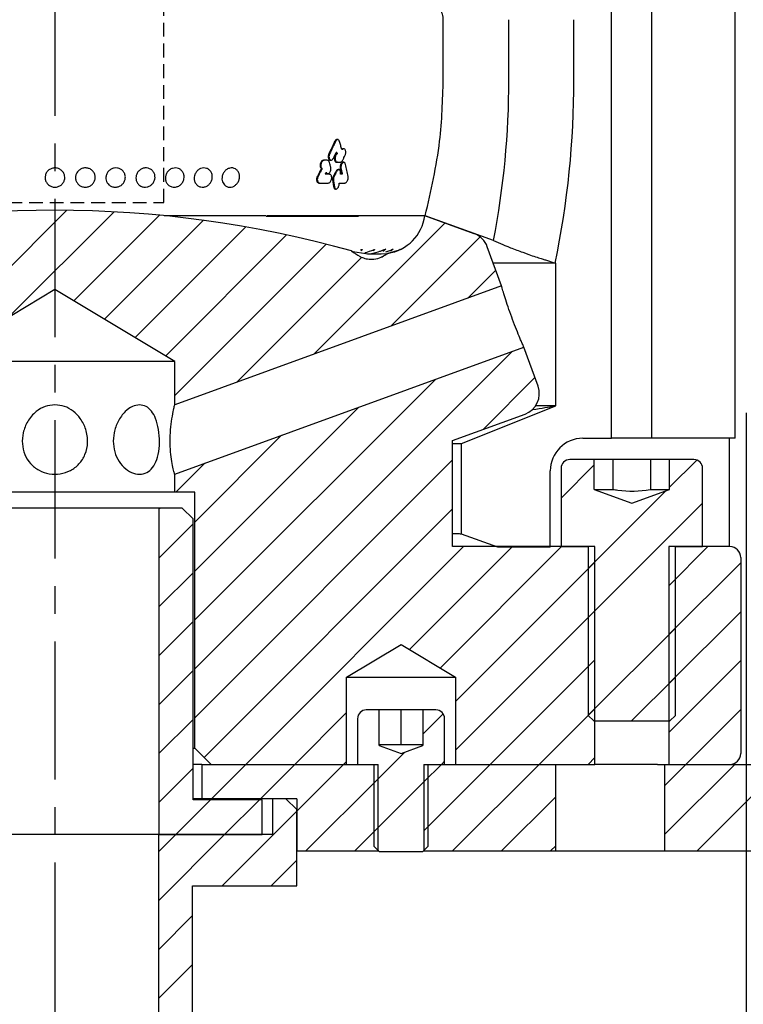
# Model space of a CAD drawing. Header units: millimetres. Extents: x 8 to 832, y 8 to 586.
# Tile 7 of 24: x 517 to 584, y 110 to 200. Entities that reach past the tile are written whole.
import ezdxf

# ---------------------------------------------------------------- set-up
doc = ezdxf.new("R2010")
doc.units = ezdxf.units.MM
doc.linetypes.add('CENTERX2', pattern=[20.32, 12.7, -2.54, 2.54, -2.54])
doc.linetypes.add('HIDDEN', pattern=[1.905, 1.27, -0.635])
for name, color, linetype in [('CENTERLINE', 4, 'CENTERX2'), ('DIMENSIONS', 2, 'Continuous'), ('HATCH', 3, 'Continuous'), ('HIDDEN', 3, 'HIDDEN')]:
    doc.layers.add(name, color=color, linetype=linetype)
doc.layers.add('OUTLINE', color=7, linetype='Continuous', lineweight=25)
doc.styles.add('SLDTEXTSTYLE0', font='TXT', dxfattribs={"width": 0.75})
doc.dimstyles.new('SLDDIMSTYLE0', dxfattribs={"dimtxt": 3.5, "dimasz": 2, "dimexe": 0, "dimexo": 0.0625, "dimgap": 0.875, "dimtad": 1, "dimrnd": 1e-09, "dimzin": 12, "dimdsep": 46, "dimtxsty": 'SLDTEXTSTYLE0', "dimsah": 1, "dimcen": 0.09, "dimadec": 0, "dimazin": 3, "dimtfac": 1, "dimtofl": 0, "dimtmove": 0, "dimatfit": 3, "dimfxl": 0, "dimfrac": 2, "dimtolj": 1, "dimtzin": 12, "dimarcsym": 0})

# ---------------------------------------------------------------- blocks, each defined once
blk = doc.blocks.new('SW_HATCH_0')
at = {"layer": 'HATCH', "color": 0}
for p, q in [((315.385, -21.375), (299.066, -37.694)), ((319.735, -21.515), (310.016, -31.234)), ((323.913, -21.827), (316.037, -29.703)), ((327.937, -22.293), (318.842, -31.388)), ((350.133, -22.548), (338.107, -34.573)), ((331.822, -22.899), (321.646, -33.074)), ((335.577, -23.633), (324.451, -34.759)), ((353.353, -23.818), (345.167, -32.004)), ((339.214, -24.486), (325.3, -38.4)), ((342.504, -25.686), (331.048, -37.143)), ((354.797, -26.864), (352.227, -29.434)), ((356.307, -34.334), (327.15, -63.491)), ((349.247, -36.904), (327.15, -59.001)), ((358.391, -36.74), (353.635, -41.496)), ((342.188, -39.473), (327.15, -54.511)), ((335.128, -42.043), (327.15, -50.021)), ((350.825, -44.306), (327.15, -67.981)), ((328.068, -44.612), (325.412, -47.269)), ((363.836, -44.766), (360.8, -47.802)), ((373.267, -44.315), (370.764, -46.818)), ((370.465, -47.117), (363.3, -54.282)), ((323.962, -48.719), (323.85, -48.831)), ((350.825, -48.796), (328.001, -71.62)), ((373.8, -48.272), (363.3, -58.772)), ((327, -50.171), (323.85, -53.321)), ((351.842, -52.269), (331.842, -72.269)), ((356.333, -52.269), (346.873, -61.729)), ((360.823, -52.269), (349.677, -63.414)), ((374.293, -52.269), (370.7, -55.862)), ((363.9, -53.682), (351.1, -66.482)), ((377.3, -53.752), (370.7, -60.352)), ((327, -54.661), (323.85, -57.811)), ((363.9, -58.172), (351.1, -70.972)), ((377.3, -58.242), (370.7, -64.842)), ((327, -59.151), (323.85, -62.301)), ((371.3, -59.752), (363.3, -67.752)), ((363.9, -62.662), (354.293, -72.269)), ((377.3, -62.733), (370.7, -69.333)), ((327, -63.641), (323.85, -66.791)), ((371.3, -64.242), (367.273, -68.269)), ((341.1, -67.502), (336.333, -72.269)), ((349.962, -67.62), (348.1, -69.482)), ((363.9, -67.152), (358.783, -72.269)), ((377.3, -67.223), (372.254, -72.269)), ((327, -68.131), (323.85, -71.281)), ((346.435, -71.147), (343.6, -73.982)), ((331.842, -72.269), (328.692, -75.419)), ((336.333, -72.269), (333.183, -75.419)), ((340.823, -72.269), (336.525, -76.567)), ((341.1, -71.992), (340.823, -72.269)), ((349.803, -72.269), (348.2, -73.872)), ((354.293, -72.269), (348.2, -78.362)), ((350.1, -71.972), (349.803, -72.269)), ((358.783, -72.269), (350.833, -80.219)), ((363.9, -71.642), (363.273, -72.269)), ((372.254, -72.269), (370.3, -74.223)), ((376.744, -72.269), (370.3, -78.713)), ((381.234, -72.269), (373.284, -80.219)), ((327, -72.621), (323.85, -75.771)), ((344, -73.582), (337.363, -80.219)), ((348.6, -73.472), (343.6, -78.472)), ((328.592, -75.519), (325.392, -78.719)), ((333.083, -75.519), (329.883, -78.719)), ((360.3, -75.242), (355.323, -80.219)), ((336.525, -76.567), (329.673, -83.419)), ((344, -78.072), (341.853, -80.219)), ((325.392, -78.719), (323.8, -80.312)), ((329.883, -78.719), (323.8, -84.802)), ((360.3, -79.733), (359.813, -80.219)), ((336.525, -81.057), (334.163, -83.419)), ((326.95, -86.142), (323.8, -89.292)), ((326.95, -90.632), (323.8, -93.782))]:
    blk.add_line(p, q, dxfattribs=at)
blk = doc.blocks.new('_D_12')
at = {"layer": 'DIMENSIONS'}
for p, q in [((583.772, 164.297), (583.772, 92.08)), ((520.272, 119.521), (520.272, 92.08)), ((520.272, 94.08), (583.772, 94.08))]:
    blk.add_line(p, q, dxfattribs=at)
for points in [[(520.272, 94.08), (522.272, 93.58), (522.272, 94.58)], [(583.772, 94.08), (581.772, 94.58), (581.772, 93.58)]]:
    blk.add_solid(points, dxfattribs=at)
at = {"layer": 'DIMENSIONS', "insert": (547.498, 98.591), "char_height": 3.5, "attachment_point": 1, "style": 'SLDTEXTSTYLE0'}
blk.add_mtext('63,5', dxfattribs=at)

msp = doc.modelspace()

# ---------------------------------------------------------------- linework, layer by layer
at = {"layer": 'CENTERLINE'}
msp.add_line((520.272, 468.427), (520.272, 113.667), dxfattribs=at)
at = {"layer": 'HIDDEN'}
for p, q in [((530.272, 183.612), (530.272, 263.612)), ((510.272, 183.612), (530.272, 183.612))]:
    msp.add_line(p, q, dxfattribs=at)
at = {"layer": 'OUTLINE'}
for p, q in [((571.393, 161.956), (571.393, 408.812)), ((575.092, 161.956), (575.092, 408.812)), ((582.772, 161.956), (582.772, 408.812)), ((555.947, 194.906), (555.947, 200.406)), ((561.974, 194.906), (561.974, 200.406)), ((567.947, 194.906), (567.947, 200.406)), ((546.173, 188.206), (546.099, 188.206)), ((546.695, 188.484), (546.619, 188.484)), ((545.023, 187.49), (544.952, 187.49)), ((546.206, 188.084), (546.132, 188.084)), ((546.231, 187.321), (546.156, 187.321)), ((544.82, 186.727), (544.749, 186.727)), ((545.238, 186.327), (545.165, 186.327)), ((544.528, 185.406), (545.38, 185.406)), ((545.491, 186.206), (545.103, 186.206)), ((545.863, 185.606), (545.788, 185.606)), ((546.389, 185.406), (546.902, 185.406)), ((546.593, 186.206), (546.505, 186.206)), ((546.67, 186.206), (546.593, 186.206)), ((545.947, 185.088), (545.871, 185.088)), ((539.672, 182.406), (530.316, 182.406)), ((539.672, 182.406), (539.667, 182.355)), ((539.667, 182.355), (548.152, 182.355)), ((548.157, 182.406), (539.756, 182.406)), ((548.152, 182.355), (548.157, 182.406)), ((554.241, 182.406), (548.157, 182.406)), ((558.794, 180.749), (554.241, 182.406)), ((554.291, 182.406), (554.241, 182.406)), ((560.561, 180.124), (554.291, 182.406)), ((560.561, 180.124), (561.422, 179.756)), ((547.525, 179.164), (547.648, 179.13)), ((547.648, 179.13), (548.824, 178.922)), ((550.383, 179.156), (550.673, 179.374)), ((551.681, 179.166), (550.841, 178.946)), ((551.109, 179.186), (551.347, 179.352)), ((561.294, 175.967), (559.989, 179.553)), ((548.824, 178.922), (548.988, 178.912)), ((548.988, 178.912), (549.256, 178.906)), ((550.244, 178.906), (550.764, 178.94)), ((563.25, 179.04), (563.488, 178.953)), ((565.335, 178.336), (566.24, 178.057)), ((566.272, 178.045), (560.538, 178.045)), ((566.272, 178.045), (566.24, 178.057)), ((566.272, 164.925), (566.272, 178.045)), ((520.272, 175.615), (509.272, 169.006)), ((531.272, 169.006), (520.272, 175.615)), ((561.294, 175.967), (531.272, 165.04)), ((531.272, 158.655), (563.346, 170.329)), ((564.652, 166.743), (563.346, 170.329)), ((531.272, 169.006), (509.272, 169.006)), ((531.272, 165.04), (531.272, 169.006)), ((557.622, 161.486), (566.272, 164.925)), ((566.272, 164.925), (564.42, 164.925)), ((556.797, 161.756), (563.456, 164.179)), ((568.772, 161.956), (571.393, 161.956)), ((573.272, 161.956), (571.393, 161.956)), ((575.092, 161.956), (573.272, 161.956)), ((582.772, 161.956), (575.092, 161.956)), ((582.199, 161.956), (582.199, 152.006)), ((556.797, 152.006), (556.797, 161.756)), ((556.797, 161.486), (557.622, 161.486)), ((557.622, 153.164), (557.622, 161.486)), ((566.772, 159.206), (566.772, 152.006)), ((569.808, 160.006), (567.572, 160.006)), ((569.808, 157.266), (569.808, 160.006)), ((571.54, 160.006), (569.808, 160.006)), ((571.54, 157.266), (571.54, 160.006)), ((575.004, 160.006), (571.54, 160.006)), ((575.004, 157.266), (575.004, 160.006)), ((576.736, 160.006), (575.004, 160.006)), ((576.736, 157.266), (576.736, 160.006)), ((578.972, 160.006), (576.736, 160.006)), ((579.772, 152.006), (579.772, 159.206)), ((531.272, 157.006), (531.272, 158.655)), ((565.772, 151.956), (565.772, 158.956)), ((531.272, 157.006), (509.272, 157.006)), ((533.122, 157.006), (531.272, 157.006)), ((533.122, 133.506), (533.122, 157.006)), ((569.808, 157.266), (573.272, 156.006)), ((569.808, 157.266), (571.54, 157.266)), ((573.272, 156.006), (576.736, 157.266)), ((575.004, 157.266), (576.736, 157.266)), ((529.822, 155.556), (510.722, 155.556)), ((529.822, 155.556), (529.822, 125.556)), ((531.972, 155.556), (529.822, 155.556)), ((531.972, 155.556), (532.972, 154.556)), ((532.972, 128.756), (532.972, 154.556)), ((560.944, 151.956), (557.622, 153.164)), ((569.872, 152.006), (556.797, 152.006)), ((565.772, 151.956), (560.944, 151.956)), ((566.772, 152.006), (569.272, 152.006)), ((569.272, 152.006), (569.272, 136.506)), ((569.872, 132.006), (569.872, 152.006)), ((576.672, 152.006), (576.672, 132.006)), ((582.272, 152.006), (576.672, 152.006)), ((577.272, 152.006), (579.772, 152.006)), ((577.272, 136.506), (577.272, 152.006)), ((583.272, 151.006), (583.272, 133.006)), ((547.072, 140.006), (552.072, 143.01)), ((552.072, 143.01), (557.072, 140.006)), ((547.072, 140.006), (557.072, 140.006)), ((547.072, 132.006), (547.072, 140.006)), ((557.072, 140.006), (557.072, 132.006)), ((550.072, 137.006), (548.872, 137.006)), ((550.072, 133.734), (550.072, 137.006)), ((552.072, 137.006), (550.072, 137.006)), ((552.072, 133.846), (552.072, 137.006)), ((554.072, 137.006), (552.072, 137.006)), ((554.072, 137.006), (554.072, 133.734)), ((555.272, 137.006), (554.072, 137.006)), ((548.072, 136.206), (548.072, 132.006)), ((556.072, 132.006), (556.072, 136.206)), ((569.772, 136.006), (569.272, 136.506)), ((569.772, 136.006), (576.772, 136.006)), ((577.272, 136.506), (576.772, 136.006)), ((550.072, 133.846), (552.072, 133.846)), ((552.072, 133.846), (554.072, 133.846)), ((532.972, 133.506), (533.122, 133.506)), ((534.622, 132.006), (533.122, 133.506)), ((550.072, 133.734), (552.072, 133.006)), ((552.072, 133.006), (554.072, 133.734)), ((533.772, 132.006), (532.972, 132.006)), ((533.772, 132.006), (533.772, 128.856)), ((533.772, 132.006), (549.972, 132.006)), ((534.622, 132.006), (547.072, 132.006)), ((548.072, 132.006), (549.572, 132.006)), ((549.572, 132.006), (549.572, 124.506)), ((549.972, 124.056), (549.972, 132.006)), ((554.172, 132.006), (554.172, 124.056)), ((554.172, 132.006), (566.272, 132.006)), ((554.572, 132.006), (556.072, 132.006)), ((554.572, 124.506), (554.572, 132.006)), ((557.072, 132.006), (569.872, 132.006)), ((566.272, 124.056), (566.272, 132.006)), ((575.632, 132.006), (569.872, 132.006)), ((575.632, 132.006), (576.272, 132.006)), ((576.272, 132.006), (576.272, 124.056)), ((576.272, 132.006), (591.272, 132.006)), ((576.672, 132.006), (582.272, 132.006)), ((533.772, 128.856), (532.972, 128.856)), ((539.322, 128.756), (532.972, 128.756)), ((542.497, 128.856), (533.772, 128.856)), ((539.322, 125.556), (539.322, 128.756)), ((540.272, 128.856), (540.272, 125.556)), ((541.497, 128.856), (540.272, 128.856)), ((541.497, 128.856), (542.497, 127.856)), ((542.497, 128.856), (542.497, 124.056)), ((542.497, 120.856), (542.497, 127.856)), ((529.772, 125.556), (510.772, 125.556)), ((529.772, 125.556), (529.772, 104.856)), ((540.272, 125.556), (529.772, 125.556)), ((529.822, 125.556), (539.322, 125.556)), ((542.497, 124.056), (549.972, 124.056)), ((550.072, 124.006), (549.572, 124.506)), ((550.022, 124.056), (549.972, 124.056)), ((550.072, 124.006), (554.072, 124.006)), ((554.572, 124.506), (554.072, 124.006)), ((554.172, 124.056), (554.122, 124.056)), ((554.172, 124.056), (566.272, 124.056)), ((566.272, 124.056), (576.272, 124.056)), ((576.272, 124.056), (591.272, 124.056)), ((532.922, 108.588), (532.922, 120.856)), ((532.922, 120.856), (542.497, 120.856))]:
    msp.add_line(p, q, dxfattribs=at)
at = {"layer": 'OUTLINE', "flags": 128}
for points in [[(548.754, 179.011), (548.873, 179.037), (549.17, 179.135), (549.39, 179.22), (549.472, 179.252), (549.55, 179.28), (549.594, 179.292), (549.624, 179.297), (549.643, 179.292), (549.638, 179.268), (549.519, 179.166), (549.519, 179.166)], [(550.655, 179.085), (550.855, 179.143), (551.125, 179.246), (551.192, 179.273), (551.236, 179.289), (551.265, 179.297), (551.275, 179.295), (551.26, 179.277), (551.124, 179.193), (551.068, 179.166), (551.068, 179.166)]]:
    msp.add_lwpolyline(points, dxfattribs=at)
at = {"layer": 'OUTLINE'}
for centre, radius, start, end in [((483.979, 194.906), 77.995, 349.07499, 0), ((483.979, 194.906), 83.968, 348.42458, 0), ((520.272, 81.779), 101.126, 74.36594, 105.63406), ((550.273, 182.906), 4, 278.16745, 352.81924), ((558.11, 178.869), 2, 20, 70), ((562.772, 166.059), 2, 290, 20), ((568.772, 158.956), 3, 90, 180), ((567.572, 159.206), 0.8, 90, 180), ((578.972, 159.206), 0.8, 0, 90), ((582.272, 151.006), 1, 0, 90), ((548.872, 136.206), 0.8, 90, 180), ((555.272, 136.206), 0.8, 0, 90), ((582.272, 133.006), 1, 270, 360)]:
    msp.add_arc(centre, radius, start, end, dxfattribs=at)
for centre, major_axis, ratio, start_param, end_param in [((552.886, 183.406), (7.711, 0), 0.765145, 3.943746, 4.076834), ((549.316, 179.206), (1.6, 0), 0.5, 4.685849, 4.817297), ((545.907, 183.406), (-7.636, 0), 0.765145, 2.187654, 2.273292)]:
    msp.add_ellipse(centre, major_axis=major_axis, ratio=ratio, start_param=start_param, end_param=end_param, dxfattribs=at)
for points, knots in [([(555.947, 200.406), (555.944, 200.488), (555.935, 200.755), (555.842, 201.006), (555.777, 201.181)], [0, 0, 0, 0, 0.308512, 1, 1, 1, 1]), ([(554.291, 182.406), (554.815, 184.673), (555.765, 188.79), (555.891, 193.01), (555.947, 194.906)], [0, 0, 0, 0, 0.5508443, 1, 1, 1, 1]), ([(545.967, 189.206), (545.923, 189.113), (545.836, 188.927), (545.66, 188.558), (545.526, 188.281), (545.436, 188.097)], [0, 0, 0, 0, 0.250825, 0.501644, 1, 1, 1, 1]), ([(546.04, 189.206), (545.996, 189.113), (545.909, 188.928), (545.733, 188.558), (545.598, 188.281), (545.508, 188.097)], [0, 0, 0, 0, 0.2506658, 0.5013221, 1, 1, 1, 1]), ([(546.42, 189.206), (546.406, 189.243), (546.378, 189.318), (546.303, 189.388), (546.217, 189.413), (546.129, 189.393), (546.048, 189.334), (545.995, 189.263), (545.972, 189.216), (545.967, 189.206)], [0, 0, 0, 0, 0.1671113, 0.334455, 0.4940652, 0.6451292, 0.7972864, 0.9548086, 1, 1, 1, 1]), ([(546.286, 189.405), (546.258, 189.401), (546.202, 189.395), (546.121, 189.333), (546.068, 189.263), (546.045, 189.216), (546.04, 189.206)], [0, 0, 0, 0, 0.290805, 0.596124, 0.911664, 1, 1, 1, 1]), ([(546.619, 188.484), (546.603, 188.544), (546.571, 188.665), (546.505, 188.905), (546.454, 189.086), (546.42, 189.206)], [0, 0, 0, 0, 0.250883, 0.501756, 1, 1, 1, 1]), ([(545.853, 187.697), (545.873, 187.739), (545.915, 187.824), (545.997, 187.994), (546.058, 188.121), (546.099, 188.206)], [0, 0, 0, 0, 0.250581, 0.501174, 1, 1, 1, 1]), ([(546.099, 188.206), (546.102, 188.195), (546.107, 188.175), (546.118, 188.134), (546.127, 188.104), (546.132, 188.084)], [0, 0, 0, 0, 0.250628, 0.501278, 1, 1, 1, 1]), ([(546.173, 188.206), (546.176, 188.195), (546.181, 188.175), (546.192, 188.134), (546.201, 188.104), (546.206, 188.084)], [0, 0, 0, 0, 0.250507, 0.50101, 1, 1, 1, 1]), ([(546.927, 187.956), (546.943, 187.998), (546.977, 188.083), (546.992, 188.227), (546.975, 188.362), (546.929, 188.471), (546.859, 188.541), (546.776, 188.564), (546.693, 188.545), (546.643, 188.504), (546.619, 188.484)], [0, 0, 0, 0, 0.127673, 0.263701, 0.397549, 0.529366, 0.655447, 0.775327, 0.891318, 1, 1, 1, 1]), ([(546.854, 188.556), (546.853, 188.556), (546.826, 188.564), (546.768, 188.543), (546.719, 188.503), (546.695, 188.484)], [0, 0, 0, 0, 0.015429, 0.522734, 1, 1, 1, 1]), ([(544.952, 187.49), (544.917, 187.485), (544.852, 187.475), (544.763, 187.402), (544.693, 187.302), (544.644, 187.177), (544.624, 187.037), (544.638, 186.901), (544.682, 186.791), (544.729, 186.747), (544.749, 186.727)], [0, 0, 0, 0, 0.133836, 0.25106, 0.369041, 0.494202, 0.626027, 0.76119, 0.895093, 1, 1, 1, 1]), ([(545.023, 187.49), (544.988, 187.485), (544.923, 187.475), (544.834, 187.402), (544.764, 187.302), (544.715, 187.177), (544.695, 187.037), (544.708, 186.901), (544.752, 186.791), (544.799, 186.747), (544.82, 186.727)], [0, 0, 0, 0, 0.133653, 0.251385, 0.369625, 0.494736, 0.626188, 0.760809, 0.89425, 1, 1, 1, 1]), ([(545.291, 187.49), (545.262, 187.49), (545.203, 187.49), (545.09, 187.49), (545.006, 187.49), (544.952, 187.49)], [0, 0, 0, 0, 0.261594, 0.523189, 1, 1, 1, 1]), ([(545.499, 187.29), (545.485, 187.328), (545.458, 187.403), (545.382, 187.476), (545.321, 187.485), (545.291, 187.49)], [0, 0, 0, 0, 0.3428293, 0.6818155, 1, 1, 1, 1]), ([(545.436, 188.097), (545.419, 188.055), (545.385, 187.969), (545.371, 187.826), (545.389, 187.691), (545.439, 187.581), (545.514, 187.512), (545.601, 187.49), (545.689, 187.511), (545.771, 187.571), (545.824, 187.641), (545.847, 187.687), (545.853, 187.697)], [0, 0, 0, 0, 0.110685, 0.227617, 0.343662, 0.457984, 0.567492, 0.670596, 0.770046, 0.869192, 0.971277, 1, 1, 1, 1]), ([(545.508, 188.097), (545.491, 188.055), (545.457, 187.97), (545.443, 187.826), (545.461, 187.692), (545.512, 187.581), (545.586, 187.516), (545.647, 187.49), (545.679, 187.498), (545.681, 187.498)], [0, 0, 0, 0, 0.163315, 0.335508, 0.506233, 0.674592, 0.836296, 0.989012, 1, 1, 1, 1]), ([(545.614, 186.855), (545.604, 186.891), (545.585, 186.964), (545.547, 187.109), (545.518, 187.218), (545.499, 187.29)], [0, 0, 0, 0, 0.25028, 0.500551, 1, 1, 1, 1]), ([(546.132, 188.084), (546.102, 188.059), (546.045, 188.01), (545.981, 187.894), (545.942, 187.762), (545.933, 187.622), (545.957, 187.49), (546.01, 187.388), (546.081, 187.33), (546.133, 187.323), (546.156, 187.321)], [0, 0, 0, 0, 0.131173, 0.254986, 0.381442, 0.514048, 0.648731, 0.780272, 0.905049, 1, 1, 1, 1]), ([(546.206, 188.084), (546.177, 188.059), (546.119, 188.01), (546.055, 187.894), (546.016, 187.763), (546.007, 187.622), (546.03, 187.491), (546.084, 187.389), (546.155, 187.33), (546.208, 187.324), (546.231, 187.321)], [0, 0, 0, 0, 0.131008, 0.255007, 0.381296, 0.513456, 0.647597, 0.778789, 0.903612, 1, 1, 1, 1]), ([(546.156, 187.321), (546.184, 187.321), (546.241, 187.321), (546.348, 187.321), (546.427, 187.321), (546.478, 187.322)], [0, 0, 0, 0, 0.261791, 0.523578, 1, 1, 1, 1]), ([(546.961, 187.114), (546.949, 187.152), (546.925, 187.227), (546.856, 187.297), (546.775, 187.321), (546.692, 187.302), (546.612, 187.244), (546.543, 187.152), (546.49, 187.032), (546.462, 186.894), (546.463, 186.785), (546.474, 186.729), (546.477, 186.714)], [0, 0, 0, 0, 0.110636, 0.222693, 0.32515, 0.423734, 0.522361, 0.62386, 0.730956, 0.844059, 0.960431, 1, 1, 1, 1]), ([(546.478, 187.322), (546.51, 187.327), (546.571, 187.338), (546.657, 187.413), (546.698, 187.484), (546.719, 187.521)], [0, 0, 0, 0, 0.354671, 0.663443, 1, 1, 1, 1]), ([(546.852, 187.314), (546.851, 187.314), (546.825, 187.322), (546.767, 187.299), (546.688, 187.245), (546.618, 187.151), (546.566, 187.031), (546.538, 186.894), (546.539, 186.785), (546.55, 186.728), (546.553, 186.714)], [0, 0, 0, 0, 0.003825, 0.149936, 0.296138, 0.446348, 0.604458, 0.77101, 0.942092, 1, 1, 1, 1]), ([(546.719, 187.521), (546.737, 187.557), (546.772, 187.63), (546.841, 187.775), (546.893, 187.884), (546.927, 187.956)], [0, 0, 0, 0, 0.250512, 0.501054, 1, 1, 1, 1]), ([(519.619, 185.296), (519.556, 185.375), (519.43, 185.532), (519.355, 185.828), (519.378, 186.127), (519.502, 186.403), (519.712, 186.623), (519.986, 186.764), (520.292, 186.808), (520.597, 186.751), (520.866, 186.597), (521.067, 186.365), (521.177, 186.082), (521.185, 185.781), (521.091, 185.494), (520.906, 185.253), (520.65, 185.085), (520.35, 185.009), (520.041, 185.036), (519.789, 185.143), (519.666, 185.253), (519.619, 185.296)], [0, 0, 0, 0, 0.053554, 0.107092, 0.160413, 0.213678, 0.267076, 0.320731, 0.374654, 0.428745, 0.482829, 0.536734, 0.590365, 0.643744, 0.697007, 0.750339, 0.803902, 0.857747, 0.911805, 0.965917, 1, 1, 1, 1]), ([(522.388, 185.318), (522.329, 185.398), (522.211, 185.559), (522.151, 185.857), (522.189, 186.156), (522.326, 186.427), (522.546, 186.64), (522.825, 186.772), (523.132, 186.807), (523.434, 186.74), (523.693, 186.578), (523.882, 186.34), (523.978, 186.053), (523.971, 185.752), (523.864, 185.468), (523.668, 185.233), (523.404, 185.074), (523.102, 185.007), (522.796, 185.044), (522.55, 185.159), (522.433, 185.273), (522.388, 185.318)], [0, 0, 0, 0, 0.0535269, 0.107038, 0.160344, 0.213615, 0.2670341, 0.3207168, 0.3746633, 0.4287603, 0.4828339, 0.5367149, 0.5903194, 0.6436785, 0.69694, 0.7502913, 0.8038799, 0.8577502, 0.9118213, 0.9659281, 1, 1, 1, 1]), ([(525.077, 185.435), (525.041, 185.507), (524.961, 185.667), (524.94, 185.952), (525.013, 186.245), (525.18, 186.501), (525.422, 186.691), (525.713, 186.794), (526.019, 186.797), (526.307, 186.699), (526.542, 186.51), (526.698, 186.254), (526.757, 185.959), (526.714, 185.659), (526.574, 185.388), (526.353, 185.174), (526.075, 185.042), (525.769, 185.007), (525.473, 185.075), (525.23, 185.225), (525.124, 185.37), (525.077, 185.435)], [0, 0, 0, 0, 0.043885, 0.097293, 0.150567, 0.203862, 0.257354, 0.311121, 0.36513, 0.419237, 0.473265, 0.527061, 0.580576, 0.633882, 0.687148, 0.740561, 0.794238, 0.848183, 0.902282, 0.956359, 1, 1, 1, 1]), ([(528.003, 185.221), (527.936, 185.292), (527.801, 185.432), (527.705, 185.717), (527.705, 186.018), (527.804, 186.307), (527.991, 186.55), (528.245, 186.722), (528.538, 186.803), (528.838, 186.783), (529.11, 186.664), (529.323, 186.458), (529.452, 186.19), (529.483, 185.892), (529.414, 185.596), (529.253, 185.334), (529.018, 185.137), (528.734, 185.025), (528.433, 185.014), (528.181, 185.09), (528.053, 185.185), (528.003, 185.221)], [0, 0, 0, 0, 0.053661, 0.107302, 0.160688, 0.21395, 0.267279, 0.320833, 0.374664, 0.42871, 0.482818, 0.536806, 0.590542, 0.644003, 0.697289, 0.750574, 0.80404, 0.857783, 0.911777, 0.96589, 1, 1, 1, 1]), ([(530.616, 185.301), (530.561, 185.38), (530.452, 185.538), (530.401, 185.835), (530.444, 186.134), (530.581, 186.409), (530.795, 186.627), (531.064, 186.766), (531.358, 186.808), (531.643, 186.748), (531.887, 186.592), (532.061, 186.359), (532.146, 186.075), (532.134, 185.773), (532.025, 185.487), (531.833, 185.248), (531.579, 185.082), (531.29, 185.009), (530.999, 185.038), (530.767, 185.147), (530.658, 185.258), (530.616, 185.301)], [0, 0, 0, 0, 0.053547, 0.107079, 0.160395, 0.213663, 0.267066, 0.320728, 0.374657, 0.428749, 0.482831, 0.536731, 0.590355, 0.643729, 0.696989, 0.750328, 0.803897, 0.857748, 0.911809, 0.96592, 1, 1, 1, 1]), ([(533.276, 185.263), (533.22, 185.338), (533.107, 185.488), (533.045, 185.78), (533.074, 186.081), (533.196, 186.363), (533.395, 186.593), (533.651, 186.747), (533.935, 186.808), (534.215, 186.766), (534.459, 186.627), (534.638, 186.406), (534.733, 186.129), (534.733, 185.828), (534.639, 185.537), (534.463, 185.287), (534.223, 185.106), (533.944, 185.014), (533.66, 185.025), (533.43, 185.119), (533.319, 185.223), (533.276, 185.263)], [0, 0, 0, 0, 0.053599, 0.107181, 0.160527, 0.213788, 0.267153, 0.320764, 0.374649, 0.428725, 0.482821, 0.536764, 0.590438, 0.643851, 0.697119, 0.75043, 0.80395, 0.857752, 0.911786, 0.965902, 1, 1, 1, 1]), ([(535.717, 185.41), (535.687, 185.48), (535.619, 185.638), (535.608, 185.921), (535.683, 186.216), (535.842, 186.478), (536.066, 186.676), (536.33, 186.788), (536.606, 186.801), (536.861, 186.713), (537.067, 186.533), (537.199, 186.282), (537.244, 185.99), (537.196, 185.689), (537.062, 185.413), (536.858, 185.193), (536.604, 185.051), (536.328, 185.006), (536.064, 185.064), (535.849, 185.205), (535.758, 185.346), (535.717, 185.41)], [0, 0, 0, 0, 0.043876, 0.097307, 0.150589, 0.203874, 0.257341, 0.31108, 0.365068, 0.419173, 0.473216, 0.527039, 0.580583, 0.633906, 0.687167, 0.740557, 0.794204, 0.848125, 0.902218, 0.956304, 1, 1, 1, 1]), ([(544.749, 186.727), (544.718, 186.667), (544.641, 186.517), (544.516, 186.276), (544.421, 186.096), (544.374, 186.006)], [0, 0, 0, 0, 0.249951, 0.624967, 1, 1, 1, 1]), ([(544.82, 186.727), (544.789, 186.667), (544.712, 186.517), (544.586, 186.276), (544.492, 186.096), (544.444, 186.006)], [0, 0, 0, 0, 0.249991, 0.624987, 1, 1, 1, 1]), ([(545.103, 186.206), (545.113, 186.226), (545.129, 186.256), (545.15, 186.297), (545.16, 186.317), (545.165, 186.327)], [0, 0, 0, 0, 0.49997, 0.749989, 1, 1, 1, 1]), ([(545.165, 186.327), (545.19, 186.304), (545.237, 186.259), (545.327, 186.248), (545.415, 186.279), (545.496, 186.346), (545.565, 186.446), (545.613, 186.572), (545.636, 186.717), (545.621, 186.808), (545.614, 186.855)], [0, 0, 0, 0, 0.127839, 0.248514, 0.361006, 0.475031, 0.594532, 0.721346, 0.855602, 1, 1, 1, 1]), ([(545.238, 186.327), (545.262, 186.303), (545.306, 186.26), (545.363, 186.258), (545.388, 186.258)], [0, 0, 0, 0, 0.559719, 1, 1, 1, 1]), ([(546.065, 186.441), (546.047, 186.405), (546.001, 186.314), (545.928, 186.169), (545.872, 186.06), (545.845, 186.005)], [0, 0, 0, 0, 0.250007, 0.624997, 1, 1, 1, 1]), ([(546.14, 186.441), (546.122, 186.405), (546.076, 186.314), (546.003, 186.169), (545.947, 186.06), (545.919, 186.005)], [0, 0, 0, 0, 0.250009, 0.625, 1, 1, 1, 1]), ([(546.505, 186.206), (546.511, 186.25), (546.524, 186.345), (546.502, 186.476), (546.45, 186.579), (546.377, 186.636), (546.294, 186.648), (546.21, 186.617), (546.128, 186.548), (546.087, 186.478), (546.065, 186.441)], [0, 0, 0, 0, 0.128467, 0.27028, 0.402875, 0.527734, 0.645013, 0.758577, 0.873093, 1, 1, 1, 1]), ([(546.387, 186.638), (546.381, 186.639), (546.348, 186.645), (546.285, 186.615), (546.203, 186.549), (546.162, 186.478), (546.14, 186.441)], [0, 0, 0, 0, 0.069646, 0.367794, 0.668268, 1, 1, 1, 1]), ([(546.477, 186.714), (546.487, 186.672), (546.512, 186.566), (546.551, 186.396), (546.579, 186.269), (546.593, 186.206)], [0, 0, 0, 0, 0.249991, 0.62499, 1, 1, 1, 1]), ([(546.553, 186.714), (546.563, 186.672), (546.588, 186.566), (546.627, 186.396), (546.655, 186.269), (546.67, 186.206)], [0, 0, 0, 0, 0.249991, 0.624992, 1, 1, 1, 1]), ([(547.201, 186.006), (547.163, 186.19), (547.106, 186.467), (547.024, 186.837), (546.982, 187.022), (546.961, 187.114)], [0, 0, 0, 0, 0.499944, 0.749964, 1, 1, 1, 1]), ([(544.374, 186.006), (544.355, 185.963), (544.317, 185.876), (544.3, 185.731), (544.316, 185.594), (544.368, 185.485), (544.442, 185.417), (544.501, 185.409), (544.528, 185.406)], [0, 0, 0, 0, 0.168616, 0.344486, 0.522409, 0.697686, 0.859414, 1, 1, 1, 1]), ([(544.444, 186.006), (544.426, 185.963), (544.388, 185.877), (544.37, 185.732), (544.387, 185.595), (544.438, 185.486), (544.513, 185.417), (544.572, 185.409), (544.6, 185.406)], [0, 0, 0, 0, 0.168465, 0.343789, 0.520967, 0.695706, 0.857477, 1, 1, 1, 1]), ([(545.38, 185.406), (545.413, 185.411), (545.476, 185.422), (545.563, 185.494), (545.632, 185.592), (545.683, 185.717), (545.708, 185.858), (545.699, 185.997), (545.655, 186.111), (545.584, 186.19), (545.522, 186.2), (545.491, 186.206)], [0, 0, 0, 0, 0.115226, 0.214586, 0.316244, 0.425146, 0.54188, 0.661056, 0.778053, 0.88816, 1, 1, 1, 1]), ([(545.845, 186.005), (545.826, 185.96), (545.789, 185.871), (545.77, 185.728), (545.782, 185.645), (545.788, 185.606)], [0, 0, 0, 0, 0.347458, 0.69481, 1, 1, 1, 1]), ([(545.788, 185.606), (545.795, 185.563), (545.813, 185.455), (545.841, 185.282), (545.861, 185.153), (545.871, 185.088)], [0, 0, 0, 0, 0.249994, 0.624988, 1, 1, 1, 1]), ([(545.919, 186.005), (545.901, 185.96), (545.863, 185.871), (545.845, 185.729), (545.857, 185.645), (545.863, 185.606)], [0, 0, 0, 0, 0.346592, 0.693103, 1, 1, 1, 1]), ([(545.863, 185.606), (545.87, 185.563), (545.888, 185.455), (545.916, 185.282), (545.936, 185.153), (545.947, 185.088)], [0, 0, 0, 0, 0.249997, 0.62499, 1, 1, 1, 1]), ([(545.871, 185.088), (545.879, 185.048), (545.895, 184.965), (545.956, 184.878), (546.035, 184.838), (546.12, 184.844), (546.203, 184.889), (546.279, 184.97), (546.342, 185.081), (546.384, 185.216), (546.395, 185.329), (546.39, 185.39), (546.389, 185.406)], [0, 0, 0, 0, 0.110891, 0.227523, 0.331903, 0.429167, 0.524583, 0.62263, 0.72771, 0.840714, 0.959252, 1, 1, 1, 1]), ([(546.902, 185.406), (546.932, 185.411), (546.989, 185.42), (547.07, 185.491), (547.137, 185.588), (547.187, 185.712), (547.217, 185.859), (547.207, 185.954), (547.201, 186.006)], [0, 0, 0, 0, 0.165818, 0.312145, 0.466105, 0.626775, 0.798577, 1, 1, 1, 1]), ([(545.947, 185.088), (545.955, 185.048), (545.971, 184.966), (546.021, 184.887), (546.063, 184.87), (546.077, 184.864)], [0, 0, 0, 0, 0.396396, 0.812975, 1, 1, 1, 1]), ([(548.354, 179.27), (548.371, 179.276), (548.407, 179.288), (548.45, 179.297), (548.483, 179.297), (548.506, 179.279), (548.478, 179.229), (548.431, 179.187), (548.407, 179.166)], [0, 0, 0, 0, 0.074362, 0.161362, 0.235671, 0.359716, 0.681911, 1, 1, 1, 1]), ([(549.358, 178.94), (549.438, 178.954), (549.682, 178.995), (550.019, 179.095), (550.314, 179.21), (550.451, 179.264), (550.515, 179.287), (550.553, 179.297), (550.575, 179.297), (550.576, 179.28), (550.518, 179.231), (550.446, 179.188), (550.408, 179.166)], [0, 0, 0, 0, 0.138279, 0.421181, 0.562878, 0.615681, 0.647995, 0.680578, 0.708801, 0.754827, 0.872077, 1, 1, 1, 1]), ([(551.773, 179.212), (551.776, 179.213), (551.815, 179.228), (551.871, 179.253), (551.932, 179.28), (551.963, 179.294), (551.976, 179.299), (551.965, 179.292), (551.884, 179.25), (551.768, 179.202), (551.681, 179.166)], [0, 0, 0, 0, 0.007869, 0.139667, 0.216585, 0.279842, 0.343259, 0.424763, 0.570453, 1, 1, 1, 1]), ([(561.422, 179.756), (561.496, 179.722), (561.645, 179.654), (562.104, 179.469), (562.657, 179.256), (563.06, 179.109), (563.25, 179.04)], [0, 0, 0, 0, 0.256086, 0.512146, 0.770846, 1, 1, 1, 1]), ([(548.308, 178.657), (548.448, 178.591), (548.753, 178.445), (549.091, 178.42), (549.274, 178.406)], [0, 0, 0, 0, 0.458005, 1, 1, 1, 1]), ([(549.256, 178.906), (549.335, 178.906), (549.651, 178.906), (549.99, 178.906), (550.244, 178.906)], [0, 0, 0, 0, 0.251394, 1, 1, 1, 1]), ([(549.484, 178.41), (549.515, 178.412), (549.777, 178.43), (550.068, 178.506), (550.298, 178.626), (550.324, 178.64)], [0, 0, 0, 0, 0.107082, 0.900052, 1, 1, 1, 1]), ([(563.488, 178.953), (563.596, 178.915), (563.919, 178.799), (564.438, 178.619), (564.949, 178.45), (565.225, 178.365), (565.312, 178.342), (565.335, 178.336)], [0, 0, 0, 0, 0.1306372, 0.3924561, 0.6520391, 0.9089416, 1, 1, 1, 1]), ([(563.346, 170.329), (563.343, 170.337), (563.333, 170.36), (563.232, 170.591), (563.031, 171.06), (562.762, 171.709), (562.409, 172.609), (562.057, 173.572), (561.746, 174.491), (561.503, 175.261), (561.345, 175.789), (561.297, 175.958), (561.295, 175.966), (561.294, 175.967)], [0, 0, 0, 0, 0.053452, 0.160539, 0.229278, 0.336642, 0.444013, 0.551245, 0.658323, 0.765511, 0.872907, 0.980275, 1, 1, 1, 1]), ([(520.272, 165.04), (520.573, 165.009), (521.174, 164.947), (521.985, 164.475), (522.672, 163.76), (523.167, 162.773), (523.341, 161.61), (523.109, 160.478), (522.532, 159.572), (521.723, 158.955), (520.763, 158.639), (519.745, 158.644), (518.782, 158.975), (517.99, 159.601), (517.458, 160.455), (517.229, 161.449), (517.314, 162.51), (517.73, 163.561), (518.444, 164.4), (519.34, 164.941), (519.967, 165.008), (520.272, 165.04)], [0, 0, 0, 0, 0.04616, 0.092179, 0.141716, 0.198873, 0.260583, 0.319585, 0.373081, 0.424069, 0.475087, 0.526558, 0.578171, 0.629648, 0.680664, 0.731611, 0.78459, 0.842159, 0.903776, 0.953148, 1, 1, 1, 1]), ([(528.051, 165.04), (528.258, 165.009), (528.672, 164.947), (529.172, 164.475), (529.564, 163.76), (529.824, 162.773), (529.911, 161.61), (529.795, 160.478), (529.488, 159.572), (529.017, 158.955), (528.401, 158.639), (527.679, 158.644), (526.934, 158.975), (526.273, 159.601), (525.803, 160.455), (525.595, 161.449), (525.672, 162.51), (526.046, 163.561), (526.656, 164.4), (527.374, 164.941), (527.829, 165.008), (528.051, 165.04)], [0, 0, 0, 0, 0.04616, 0.092179, 0.141716, 0.198873, 0.260583, 0.319585, 0.373081, 0.424069, 0.475087, 0.526558, 0.578171, 0.629648, 0.680664, 0.731611, 0.78459, 0.842159, 0.903776, 0.953148, 1, 1, 1, 1]), ([(531.272, 158.655), (531.27, 158.664), (531.263, 158.689), (531.183, 158.977), (531.04, 159.6), (530.908, 160.455), (530.843, 161.449), (530.868, 162.51), (530.98, 163.561), (531.129, 164.4), (531.249, 164.941), (531.265, 165.008), (531.272, 165.04)], [0, 0, 0, 0, 0.053327, 0.156532, 0.259462, 0.361471, 0.463342, 0.569277, 0.684388, 0.807594, 0.906318, 1, 1, 1, 1]), ([(564.124, 164.599), (564.545, 164.664), (565.418, 164.797), (566.118, 164.902), (566.22, 164.917), (566.272, 164.925)], [0, 0, 0, 0, 0.315291, 0.654436, 1, 1, 1, 1]), ([(571.54, 157.266), (571.686, 157.241), (572.81, 157.047), (573.996, 157.084), (574.989, 157.264), (575.004, 157.266)], [0, 0, 0, 0, 0.127389, 0.986718, 1, 1, 1, 1]), ([(557.622, 153.164), (557.586, 153.165), (557.531, 153.167), (556.979, 153.181), (556.797, 153.185)], [0, 0, 0, 0, 0.671969, 1, 1, 1, 1])]:
    msp.add_open_spline(points, degree=3, knots=knots, dxfattribs=at)

# ---------------------------------------------------------------- block references
at = {"layer": 'HATCH'}
msp.add_blockref('SW_HATCH_0', (205.972, 204.275), dxfattribs=at)

# ---------------------------------------------------------------- dimensions: what is measured, and where the dimension line sits
at = {"layer": 'DIMENSIONS'}
dim = msp.add_linear_dim(base=(583.772, 96.856), p1=(520.272, 291.276), p2=(583.772, 291.276), dimstyle='SLDDIMSTYLE0', dxfattribs=at)
dim.commit()
dim.dimension.update_dxf_attribs({"geometry": '_D_12', "text_midpoint": (552.022, 96.856), "dimtype": 160})

doc.saveas('drawing.dxf')
